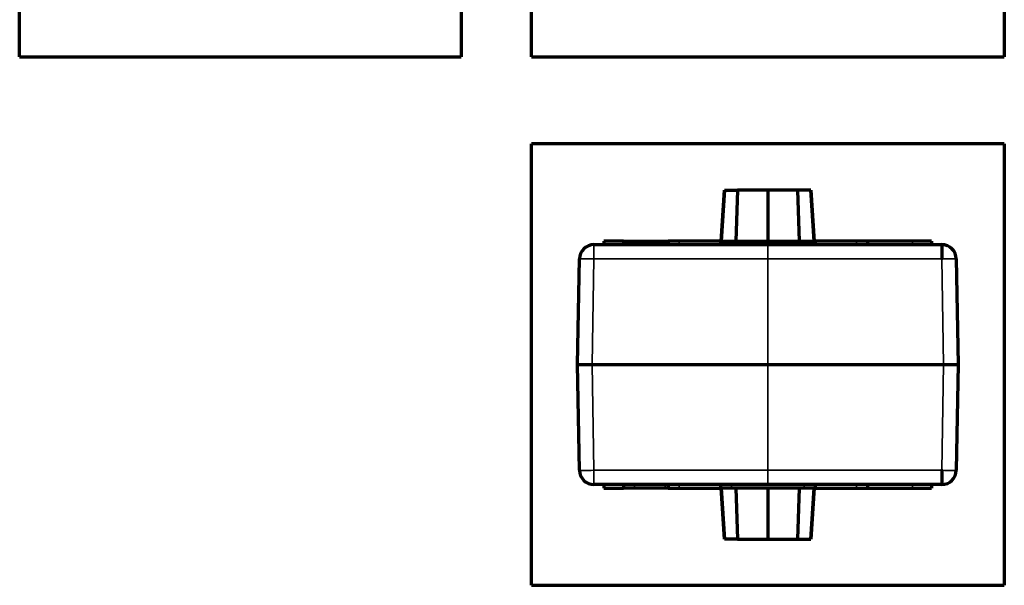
# Model space of a CAD drawing. Header units: millimetres. Extents: x 47 to 341, y 35 to 265.
# Tile 1 of 4: x 47 to 183, y 35 to 113. Entities that reach past the tile are written whole.
import ezdxf

# ---------------------------------------------------------------- set-up
doc = ezdxf.new("R2010")
doc.units = ezdxf.units.MM
doc.layers.add('1', color=7, linetype='Continuous', true_color=0xffffff)

msp = doc.modelspace()

# ---------------------------------------------------------------- linework, layer by layer
at = {"layer": '1', "color": 8, "linetype": 'Continuous', "lineweight": 70}
for p, q in [((47.34, 107.67), (47.34, 195.86)), ((108.04, 195.86), (108.04, 107.67)), ((117.71, 107.67), (117.71, 195.86)), ((182.73, 195.86), (182.73, 107.67)), ((47.34, 107.67), (108.04, 107.67)), ((117.71, 107.67), (182.73, 107.67)), ((117.71, 35), (117.71, 95.7)), ((182.73, 95.7), (117.71, 95.7)), ((182.73, 95.7), (182.73, 35)), ((117.71, 35), (182.73, 35))]:
    msp.add_line(p, q, dxfattribs=at)
at = {"layer": '1', "color": 155, "linetype": 'Continuous', "lineweight": 70}
for p, q in [((144.27, 89.35), (143.81, 82.35)), ((143.81, 82.35), (144.28, 89.35)), ((144.28, 89.35), (144.27, 89.35)), ((144.28, 89.35), (146.06, 89.35)), ((146.06, 89.35), (145.81, 82.35)), ((150.2, 89.35), (146.06, 89.35)), ((150.2, 89.35), (150.2, 82.35)), ((154.34, 89.35), (150.2, 89.35)), ((156.12, 89.35), (154.34, 89.35)), ((154.59, 82.35), (154.34, 89.35)), ((156.13, 89.35), (156.12, 89.35)), ((156.12, 89.35), (156.59, 82.35)), ((156.59, 82.35), (156.13, 89.35)), ((126.31, 81.85), (150.22, 81.85)), ((127.68, 82.35), (127.67, 81.85)), ((127.68, 82.35), (127.68, 82.35)), ((130.28, 82.35), (127.68, 82.35)), ((130.38, 82.35), (130.28, 82.35)), ((130.38, 82.35), (130.38, 82.35)), ((130.38, 82.35), (130.38, 81.85)), ((130.38, 82.35), (131.88, 82.35)), ((131.88, 82.35), (136.08, 82.35)), ((136.08, 82.35), (136.51, 82.35)), ((138.01, 82.35), (136.51, 82.35)), ((136.51, 82.35), (136.51, 81.85)), ((143.71, 82.35), (138.01, 82.35)), ((143.71, 82.35), (145.21, 82.35)), ((143.71, 82.35), (143.71, 81.85)), ((145.21, 82.35), (155.21, 82.35)), ((150.22, 81.85), (174.13, 81.85)), ((155.21, 82.35), (156.71, 82.35)), ((162.41, 82.35), (156.71, 82.35)), ((156.71, 82.35), (156.71, 81.85)), ((163.91, 82.35), (162.41, 82.35)), ((170.12, 82.35), (163.91, 82.35)), ((163.91, 82.35), (163.91, 81.85)), ((172.72, 82.35), (170.12, 82.35)), ((172.72, 82.35), (172.72, 82.35)), ((172.72, 82.35), (172.73, 81.85)), ((124.06, 65.35), (124.31, 79.89)), ((176.13, 79.89), (176.38, 65.35)), ((124.31, 50.82), (124.06, 65.35)), ((124.06, 65.35), (126.06, 65.35)), ((126.06, 65.35), (150.22, 65.35)), ((150.22, 65.35), (174.38, 65.35)), ((174.38, 65.35), (176.38, 65.35)), ((176.38, 65.35), (176.13, 50.82)), ((150.22, 48.85), (126.31, 48.85)), ((127.67, 48.85), (127.68, 48.35)), ((130.38, 48.85), (130.38, 48.35)), ((136.51, 48.85), (136.51, 48.35)), ((143.71, 48.85), (143.71, 48.35)), ((174.13, 48.85), (150.22, 48.85)), ((156.71, 48.85), (156.71, 48.35)), ((163.91, 48.85), (163.91, 48.35)), ((172.73, 48.85), (172.72, 48.35)), ((127.68, 48.35), (127.68, 48.35)), ((127.68, 48.35), (130.28, 48.35)), ((130.28, 48.35), (130.38, 48.35)), ((130.38, 48.35), (130.38, 48.35)), ((131.88, 48.35), (130.38, 48.35)), ((136.08, 48.35), (131.88, 48.35)), ((136.51, 48.35), (136.08, 48.35)), ((136.51, 48.35), (138.01, 48.35)), ((138.01, 48.35), (143.71, 48.35)), ((145.21, 48.35), (143.71, 48.35)), ((143.81, 48.35), (144.27, 41.35)), ((144.28, 41.35), (143.81, 48.35)), ((155.21, 48.35), (145.21, 48.35)), ((145.81, 48.35), (146.06, 41.35)), ((150.2, 48.35), (150.2, 41.35)), ((154.34, 41.35), (154.59, 48.35)), ((156.71, 48.35), (155.21, 48.35)), ((156.59, 48.35), (156.12, 41.35)), ((156.13, 41.35), (156.59, 48.35)), ((156.71, 48.35), (162.41, 48.35)), ((162.41, 48.35), (163.91, 48.35)), ((163.91, 48.35), (170.12, 48.35)), ((170.12, 48.35), (172.72, 48.35)), ((172.72, 48.35), (172.72, 48.35)), ((144.27, 41.35), (144.28, 41.35)), ((146.06, 41.35), (144.28, 41.35)), ((146.06, 41.35), (150.2, 41.35)), ((150.2, 41.35), (154.34, 41.35)), ((154.34, 41.35), (156.12, 41.35)), ((156.12, 41.35), (156.13, 41.35))]:
    msp.add_line(p, q, dxfattribs=at)
at = {"layer": '1', "color": 155, "linetype": 'Continuous', "lineweight": 35}
for p, q in [((127.68, 82.35), (127.67, 81.85)), ((130.28, 82.35), (130.28, 81.85)), ((130.38, 82.35), (130.38, 81.85)), ((131.88, 82.35), (131.88, 81.85)), ((136.08, 82.35), (136.08, 81.85)), ((138.01, 82.35), (138.01, 81.85)), ((145.21, 82.35), (145.21, 81.85)), ((155.21, 82.35), (155.21, 81.85)), ((162.41, 82.35), (162.41, 81.85)), ((170.12, 82.35), (170.12, 81.85)), ((172.72, 82.35), (172.73, 81.85)), ((126.31, 79.89), (126.06, 65.35)), ((150.22, 79.89), (126.31, 79.89)), ((174.13, 79.89), (150.22, 79.89)), ((174.38, 65.35), (174.13, 79.89)), ((126.06, 65.35), (126.31, 50.82)), ((174.13, 50.82), (174.38, 65.35)), ((126.31, 50.82), (150.22, 50.82)), ((150.22, 50.82), (174.13, 50.82)), ((127.67, 48.85), (127.68, 48.35)), ((130.28, 48.85), (130.28, 48.35)), ((130.38, 48.85), (130.38, 48.35)), ((131.88, 48.85), (131.88, 48.35)), ((136.08, 48.85), (136.08, 48.35)), ((138.01, 48.85), (138.01, 48.35)), ((145.21, 48.85), (145.21, 48.35)), ((155.21, 48.85), (155.21, 48.35)), ((162.41, 48.85), (162.41, 48.35)), ((170.12, 48.85), (170.12, 48.35)), ((172.73, 48.85), (172.72, 48.35))]:
    msp.add_line(p, q, dxfattribs=at)
at = {"layer": '1', "color": 155, "linetype": 'Continuous', "lineweight": 70}
for centre, start, end in [((126.31, 79.85), 90, 179), ((174.13, 79.85), 1, 90.0017), ((126.31, 50.85), 181, 270), ((174.13, 50.85), 269.9983, 359)]:
    msp.add_arc(centre, 2, start, end, dxfattribs=at)
at = {"layer": '1', "color": 155, "linetype": 'Continuous', "lineweight": 35}
for centre, major_axis, start_param, end_param in [((126.31, 79.85), (-2, 0.03), 4.712343, 6.283185), ((174.13, 79.85), (-2, -0.03), 3.141593, 4.712464), ((126.31, 50.85), (2, 0.03), 3.141593, 4.712435), ((174.13, 50.85), (2, -0.03), 4.712314, 6.283185)]:
    msp.add_ellipse(centre, major_axis=major_axis, ratio=0.017456, start_param=start_param, end_param=end_param, dxfattribs=at)
for points in [[(126.31, 81.85), (126.31, 81.85), (126.31, 81.84), (126.31, 81.79), (126.31, 81.75), (126.31, 81.65), (126.31, 81.59), (126.31, 81.45), (126.31, 81.37), (126.31, 81.19), (126.31, 81.09), (126.31, 80.87), (126.31, 80.76), (126.31, 80.52), (126.31, 80.4), (126.31, 80.14), (126.31, 80.02), (126.31, 79.89)], [(150.22, 79.89), (150.22, 80.02), (150.22, 80.14), (150.22, 80.4), (150.22, 80.52), (150.22, 80.76), (150.22, 80.87), (150.22, 81.09), (150.22, 81.19), (150.22, 81.37), (150.22, 81.45), (150.22, 81.59), (150.22, 81.65), (150.22, 81.75), (150.22, 81.79), (150.22, 81.84), (150.22, 81.85), (150.22, 81.85)], [(126.31, 50.82), (126.31, 50.69), (126.31, 50.56), (126.31, 50.31), (126.31, 50.18), (126.31, 49.94), (126.31, 49.83), (126.31, 49.62), (126.31, 49.52), (126.31, 49.33), (126.31, 49.25), (126.31, 49.11), (126.31, 49.05), (126.31, 48.95), (126.31, 48.91), (126.31, 48.86), (126.31, 48.85), (126.31, 48.85)], [(150.22, 48.85), (150.22, 48.85), (150.22, 48.86), (150.22, 48.91), (150.22, 48.95), (150.22, 49.05), (150.22, 49.11), (150.22, 49.25), (150.22, 49.33), (150.22, 49.52), (150.22, 49.62), (150.22, 49.83), (150.22, 49.94), (150.22, 50.18), (150.22, 50.31), (150.22, 50.56), (150.22, 50.69), (150.22, 50.82)]]:
    msp.add_open_spline(points, degree=3, knots=[0, 0, 0, 0, 0.125, 0.125, 0.25, 0.25, 0.375, 0.375, 0.5, 0.5, 0.625, 0.625, 0.75, 0.75, 0.875, 0.875, 1, 1, 1, 1], dxfattribs=at)
at = {"layer": '1', "color": 155, "linetype": 'Continuous', "lineweight": 70}
for points, knots in [([(174.13, 81.85), (174.13, 81.85), (174.13, 81.85), (174.13, 81.85), (174.13, 81.85), (174.13, 81.85), (174.13, 81.85), (174.13, 81.85), (174.13, 81.85), (174.13, 81.85), (174.13, 81.85), (174.13, 81.85), (174.13, 81.85), (174.13, 81.85), (174.13, 81.85), (174.13, 81.85), (174.13, 81.85), (174.13, 81.85), (174.12, 81.84), (174.12, 81.84), (174.12, 81.83), (174.12, 81.81), (174.12, 81.8), (174.12, 81.78), (174.12, 81.78), (174.12, 81.75), (174.12, 81.7), (174.12, 81.65), (174.12, 81.6), (174.12, 81.59), (174.12, 81.56), (174.12, 81.54), (174.12, 81.45), (174.12, 81.37), (174.12, 81.23), (174.12, 81.19), (174.12, 81.09), (174.12, 81.03), (174.12, 80.87), (174.12, 80.76), (174.12, 80.58), (174.12, 80.52), (174.12, 80.4), (174.12, 80.34), (174.12, 80.21), (174.12, 80.15), (174.12, 80.05), (174.12, 80.02), (174.13, 79.97), (174.13, 79.95), (174.13, 79.93), (174.13, 79.92), (174.13, 79.91), (174.13, 79.9), (174.13, 79.9), (174.13, 79.89), (174.13, 79.89), (174.13, 79.89), (174.13, 79.89), (174.13, 79.89), (174.13, 79.89), (174.13, 79.89)], [0, 0, 0, 0, 0.000244, 0.000244, 0.000488, 0.000488, 0.000977, 0.000977, 0.001953, 0.001953, 0.003906, 0.003906, 0.007813, 0.007813, 0.015625, 0.015625, 0.03125, 0.03125, 0.0625, 0.0625, 0.125, 0.125, 0.15625, 0.15625, 0.1875, 0.1875, 0.25, 0.3125, 0.3125, 0.34375, 0.34375, 0.375, 0.375, 0.5, 0.5, 0.5625, 0.5625, 0.625, 0.625, 0.75, 0.75, 0.8125, 0.8125, 0.875, 0.875, 0.9375, 0.9375, 0.96875, 0.96875, 0.984375, 0.984375, 0.992188, 0.992188, 0.996094, 0.996094, 0.998047, 0.999023, 0.999512, 0.999756, 0.999756, 1, 1, 1, 1]), ([(174.13, 50.82), (174.13, 50.82), (174.13, 50.82), (174.13, 50.82), (174.13, 50.82), (174.13, 50.81), (174.13, 50.81), (174.13, 50.81), (174.13, 50.8), (174.13, 50.8), (174.13, 50.78), (174.13, 50.78), (174.13, 50.75), (174.13, 50.74), (174.12, 50.69), (174.12, 50.65), (174.12, 50.56), (174.12, 50.49), (174.12, 50.37), (174.12, 50.31), (174.12, 50.18), (174.12, 50.12), (174.12, 49.94), (174.12, 49.83), (174.12, 49.67), (174.12, 49.62), (174.12, 49.52), (174.12, 49.47), (174.12, 49.33), (174.12, 49.25), (174.12, 49.16), (174.12, 49.15), (174.12, 49.11), (174.12, 49.1), (174.12, 49.05), (174.12, 49), (174.12, 48.96), (174.12, 48.93), (174.12, 48.92), (174.12, 48.9), (174.12, 48.9), (174.12, 48.88), (174.12, 48.87), (174.12, 48.86), (174.13, 48.86), (174.13, 48.85), (174.13, 48.85), (174.13, 48.85), (174.13, 48.85), (174.13, 48.85), (174.13, 48.85), (174.13, 48.85), (174.13, 48.85), (174.13, 48.85), (174.13, 48.85), (174.13, 48.85), (174.13, 48.85), (174.13, 48.85), (174.13, 48.85), (174.13, 48.85), (174.13, 48.85), (174.13, 48.85)], [0, 0, 0, 0, 0.000244, 0.000244, 0.000488, 0.000977, 0.001953, 0.003906, 0.003906, 0.007812, 0.007812, 0.015625, 0.015625, 0.03125, 0.03125, 0.0625, 0.0625, 0.125, 0.125, 0.1875, 0.1875, 0.25, 0.25, 0.375, 0.375, 0.4375, 0.4375, 0.5, 0.5, 0.625, 0.625, 0.65625, 0.65625, 0.6875, 0.6875, 0.75, 0.8125, 0.8125, 0.84375, 0.84375, 0.875, 0.875, 0.9375, 0.9375, 0.96875, 0.96875, 0.984375, 0.984375, 0.992187, 0.992187, 0.996094, 0.996094, 0.998047, 0.998047, 0.999023, 0.999023, 0.999512, 0.999512, 0.999756, 0.999756, 1, 1, 1, 1])]:
    msp.add_open_spline(points, degree=3, knots=knots, dxfattribs=at)
at = {"layer": '1', "color": 155, "linetype": 'Continuous', "lineweight": 35}
for points in [[(150.22, 79.89), (150.22, 65.35)], [(150.22, 65.35), (150.22, 50.82)]]:
    msp.add_open_spline(points, degree=1, dxfattribs=at)
at = {"layer": '1', "color": 155, "linetype": 'Continuous', "lineweight": 70}
for points in [[(174.13, 79.89), (174.13, 79.89), (174.13, 79.89), (174.13, 79.89)], [(174.13, 50.82), (174.13, 50.82), (174.13, 50.82), (174.13, 50.82)]]:
    msp.add_open_spline(points, degree=3, dxfattribs=at)

doc.saveas('drawing.dxf')
